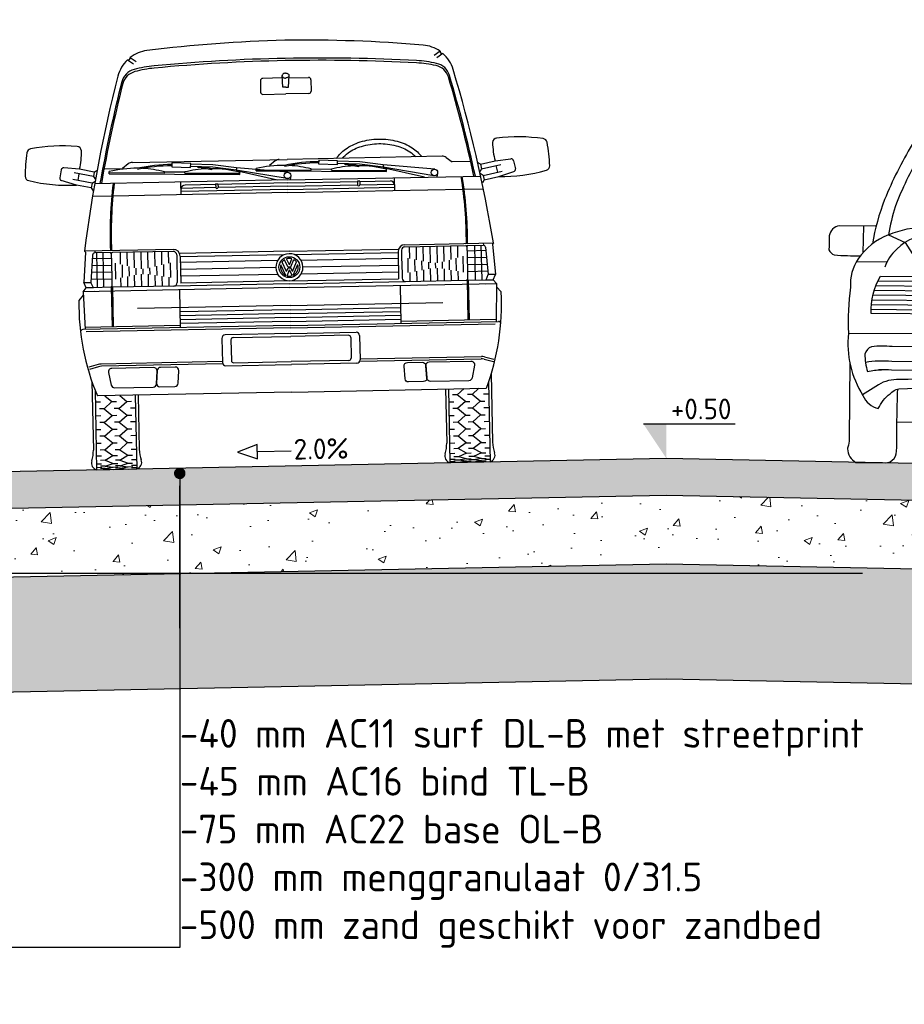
# Model space of a CAD drawing. Header units: metres. Extents: x 90794 to 91984, y 464666 to 465269.
# Tile 52 of 81: x 91487.84 to 91491.7, y 465084.88 to 465089.17. Entities that reach past the tile are written whole.
import ezdxf
from ezdxf import colors
from ezdxf.entities.mleader import LeaderData, LeaderLine
from ezdxf.math import Vec2, Vec3

# ---------------------------------------------------------------- set-up
doc = ezdxf.new("R2010")
doc.units = ezdxf.units.M
doc.linetypes.add('AL-NAP_LIJN', pattern=[15.25, 12, -1.5, 0.25, -1.5])
for name, color, linetype, lineweight in [('N-WE-VH-VERHARDING-SD', 7, 'Continuous', 25), ('N-WE-VH-VERHARDING_ASFALT-AD-50', 8, 'Continuous', 18), ('N-WE-VH-VERHARDING_FUNDERING_GRANULAAT-AD-50', 252, 'Continuous', 18), ('N-WE-VH-VERHARDING_FUNDERING_ZAND-AD-50', 252, 'Continuous', 18), ('X-XX-AL-AANKLEDING-SD', 253, 'Continuous', 25), ('X-XX-AL-CONSTRUCTIELIJN-GD', 7, 'Continuous', 25), ('X-XX-AL-M', 7, 'Continuous', 18), ('X-XX-AL-NAP-GD', 7, 'AL-NAP_LIJN', 25), ('X-XX-AL-PEILMAAT-SD', 7, 'Continuous', 25), ('X-XX-AL-T25', 7, 'Continuous', 25)]:
    doc.layers.add(name, color=color, linetype=linetype, lineweight=lineweight)
doc.layers.get('0').freeze()
doc.styles.add('NLCS-ISO', font='NLCS-ISO.ttf')
doc.styles.add('NLCS-ISO-M50-T25', font='NLCS-ISO.ttf', dxfattribs={"height": 0.125})
doc.dimstyles.new('NLCS-M50-T25-PIJL_L2_H1', dxfattribs={"dimscale": 0.05, "dimtxt": 2.5, "dimasz": 2.5, "dimexe": 2, "dimexo": 2, "dimgap": 0.7, "dimtad": 1, "dimzin": 0, "dimdsep": 46, "dimtxsty": 'NLCS-ISO-M50-T25', "dimcen": 0, "dimdle": 2, "dimclrd": 256, "dimclre": 256, "dimclrt": 256, "dimadec": 1, "dimazin": 0, "dimtfac": 1, "dimtdec": 3, "dimtofl": 0, "dimtmove": 0, "dimatfit": 3, "dimfxl": 2, "dimfxlon": 1, "dimtfillclr": 256, "dimtolj": 1, "dimtzin": 0, "dimlwd": -1, "dimlwe": -1, "dimarcsym": 0})

# ---------------------------------------------------------------- blocks, each defined once
blk = doc.blocks.new('SAL-AANKLEDING_AUTO2_ACHTERAANZICHT-D')
for points in [[(0, 1.4303, 0.026139), (-0.4616, 1.419, 0.076615), (-0.5814, 1.3882, 0.036668), (-0.697, 1.1456, 0.049136), (-0.7464, 0.9516, 2.196377)], [(0, 1.4303, -0.026139), (0.4616, 1.419, -0.076615), (0.5814, 1.3882, -0.036668), (0.697, 1.1456, -0.049136), (0.7464, 0.9516, -2.196377)], [(0, 1.3607, 0.005851), (-0.5457, 1.3445, 0.040858), (-0.6502, 1.1157, 0.034998), (-0.6767, 0.993, -0.100737), (-0.5106, 1.0303, -0.017526), (0, 1.0525, 0.289289)], [(0, 1.3607, -0.005851), (0.5457, 1.3445, -0.040858), (0.6502, 1.1157, -0.034998), (0.6767, 0.993, 0.100737), (0.5106, 1.0303, 0.017526), (0, 1.0525, -0.289289)], [(-0.7315, 1.0291), (-0.8908, 1.0278, 0.347651), (-0.9348, 0.9831, -0.016693), (-0.935, 0.9225, 0.222222), (-0.9114, 0.9002, 0.015352), (-0.7971, 0.8982, -1.767273)], [(-0.6767, 0.993, 0.153604), (-0.8063, 0.8847, 0.175673), (-0.8379, 0.7607, 0.046292), (-0.843, 0.5602, 0.169378), (-0.7741, 0.2909, 0.236211), (-0.7061, 0.2348, -0.117588), (-0.6563, 0.3007, -0.15232), (-0.6186, 0.3222, -0.027876), (-0.0001, 0.335, 3.882498)], [(0, 1.0034, -0.004258), (-0.4732, 0.995, 0.22286), (-0.6398, 0.9309, 0.139614), (-0.6899, 0.851, 2.585177)], [(0, 1.0034, 0.004258), (0.4732, 0.995, -0.22286), (0.6398, 0.9309, -0.139614), (0.6899, 0.851, -2.585177)], [(0.6767, 0.993, -0.153604), (0.8063, 0.8847, -0.175673), (0.8379, 0.7607, -0.046292), (0.843, 0.5602, -0.169378), (0.7741, 0.2909, -0.236211), (0.7061, 0.2348, 0.117588), (0.6563, 0.3007, 0.15232), (0.6186, 0.3222, 0.027876), (0.0001, 0.335, -3.882498)], [(0.7315, 1.0291), (0.8908, 1.0278, -0.347651), (0.9348, 0.9831, 0.016693), (0.935, 0.9225, -0.222222), (0.9114, 0.9002, -0.015352), (0.7971, 0.8982, 1.767273)], [(-0.5057, 0.8148), (-0.4034, 0.6518), (-0.7453, 0.6484, -0.135811), (-0.7085, 0.8122), (-0.5057, 0.8148)], [(0.5057, 0.8148), (0.4034, 0.6518), (0.7453, 0.6484, 0.135811), (0.7085, 0.8122), (0.5057, 0.8148)], [(-0.7407, 0.5037, 0.236554), (-0.769, 0.4711, 0.08143), (-0.7558, 0.3948, -0.070992), (-0.6955, 0.4042, -0.006009)], [(-0.0001, 0.5125), (-0.6517, 0.5062, 0.047583), (-0.7407, 0.5037, 0.730995)], [(0.0001, 0.5125), (0.6517, 0.5062, -0.047583), (0.7407, 0.5037, -0.730995)], [(0.7407, 0.5037, -0.236554), (0.769, 0.4711, -0.08143), (0.7558, 0.3948, 0.070992), (0.6955, 0.4042, 0.006009)], [(-0.8348, 0.4345), (-0.8302, 0.1, -0.248493)], [(-0.0001, 0.4475), (-0.6517, 0.4412, 0.061396), (-0.7662, 0.4348, 0.730995)], [(0.0001, 0.4475), (0.6517, 0.4412, -0.061396), (0.7662, 0.4348, -0.730995)], [(0.8348, 0.4345), (0.8302, 0.1, 0.248493)], [(-0.0001, 0.4096), (-0.6517, 0.4033, 0.029664), (-0.7073, 0.4037, 0.730995)], [(0.0001, 0.4081, 0.000036), (-0.001, 0.4081, 2.482916)], [(-0.0001, 0.4081, -0.000036), (0.001, 0.4081, -2.482916)], [(0.0001, 0.4096), (0.6517, 0.4033, -0.029664), (0.7073, 0.4037, -0.730995)], [(-0.0001, 0.3734, 0.016204), (-0.6173, 0.363, 0.146653), (-0.7078, 0.3388), (-0.7761, 0.2939)], [(0.0001, 0.3734, -0.016204), (0.6173, 0.363, -0.146653), (0.7078, 0.3388), (0.7761, 0.2939)], [(-0.7996, -0.002), (-0.6835, 0, 0.473275), (-0.6224, 0.0509, -0.007714), (-0.623, 0.3211, -0.63259)], [(0.7996, -0.002), (0.6835, 0, -0.473275), (0.6224, 0.0509, 0.007714), (0.623, 0.3211, 0.63259)], [(-0.6237, 0.1771), (-0.4947, 0.1821, 0.037524), (-0.3796, 0.1956, -0.05794), (-0.187, 0.2202, -0.019198), (-0.0001, 0.2236, -1.799572)], [(0.6237, 0.1771), (0.4947, 0.1821, -0.037524), (0.3796, 0.1956, 0.05794), (0.187, 0.2202, 0.019198), (0.0001, 0.2236, 1.799572)], [(-0.8302, 0.1, -0.067731), (-0.835, 0.0638, 0.089533), (-0.8369, 0.057, 0.411641)], [(0.8302, 0.1, 0.067731), (0.835, 0.0638, -0.089533), (0.8369, 0.057, -0.411641)], [(-0.8369, 0.057, 0.247158), (-0.7996, -0.002, 0.417966)], [(0.8369, 0.057, -0.247158), (0.7996, -0.002, -0.417966)]]:
    blk.add_lwpolyline(points, format="xyb")
for points in [[(-0.7868, 1.0286), (-0.7869, 0.9114)], [(-0.6767, 0.993), (-0.6041, 0.9607), (-0.5057, 0.8148), (0, 0.8183)], [(0.6767, 0.993), (0.6041, 0.9607), (0.5057, 0.8148), (0, 0.8183)], [(0.7868, 1.0286), (0.7869, 0.9114)], [(-0.6807, 0.8754), (-0.8149, 0.8708)], [(0.6807, 0.8754), (0.8149, 0.8708)], [(-0.7269, 0.7711), (-0.4797, 0.7734)], [(-0.7185, 0.7919), (-0.4926, 0.794)], [(-0.0001, 0.7864), (-0.2382, 0.786), (-0.2384, 0.6807)], [(0.0001, 0.7864), (0.2382, 0.786), (0.2384, 0.6807)], [(0.7269, 0.7711), (0.4797, 0.7734)], [(0.7185, 0.7919), (0.4926, 0.794)], [(-0.7388, 0.7295), (-0.4538, 0.7321)], [(-0.7336, 0.7503), (-0.4668, 0.7527)], [(0.7388, 0.7295), (0.4538, 0.7321)], [(0.7336, 0.7503), (0.4668, 0.7527)], [(-0.7448, 0.6879), (-0.4279, 0.6908)], [(-0.7425, 0.7087), (-0.4409, 0.7115)], [(0.7448, 0.6879), (0.4279, 0.6908)], [(0.7425, 0.7087), (0.4409, 0.7115)], [(-0.7457, 0.6672), (-0.415, 0.6702)], [(-0.2384, 0.6807), (-0.0001, 0.6807)], [(0.0001, 0.6563), (-0.0003, 0.6563)], [(-0.0001, 0.6563), (0.0003, 0.6563)], [(0.2384, 0.6807), (0.0001, 0.6807)], [(0.7457, 0.6672), (0.415, 0.6702)], [(-0.8431, 0.5609), (-0.0001, 0.5726)], [(0.8431, 0.5609), (0.0001, 0.5726)]]:
    blk.add_lwpolyline(points)
blk = doc.blocks.new('SAL-AANKLEDING_BUSJE1_VOORAANZICHT-D')
for p, q in [((-0.6873, 1.7825), (-0.6612, 1.7645)), ((-0.6752, 1.7925), (-0.6491, 1.7745)), ((0.6752, 1.7925), (0.6491, 1.7745)), ((0.6873, 1.7825), (0.6612, 1.7645)), ((-0.11, 1.68), (-0.11, 1.63)), ((-0.0144, 1.69), (-0.1, 1.69)), ((-0.0122, 1.65), (-0.015, 1.7)), ((0.0122, 1.65), (0.015, 1.7)), ((0.0144, 1.69), (0.1, 1.69)), ((0.11, 1.68), (0.11, 1.63)), ((0, 1.65), (-0.0122, 1.65)), ((0, 1.65), (0.0122, 1.65)), ((-0.1, 1.62), (0, 1.62)), ((0.1, 1.62), (0, 1.62)), ((-0.675, 1.335), (0, 1.335)), ((0.675, 1.335), (0, 1.335)), ((-0.9855, 1.3095), (-0.9929, 1.2741)), ((-0.9055, 1.31), (-0.9746, 1.3174)), ((-0.846, 1.2771), (-0.9296, 1.2946)), ((-0.9085, 1.2902), (-0.9146, 1.2609)), ((-0.8419, 1.2967), (-0.9055, 1.31)), ((-0.8419, 1.2967), (-0.846, 1.2771)), ((-0.8419, 1.2967), (-0.8292, 1.305)), ((-0.7989, 1.31), (-0.7183, 1.31)), ((-0.7765, 1.2872), (-0.7763, 1.2972)), ((-0.7765, 1.2872), (-0.208, 1.2729)), ((-0.7764, 1.2926), (-0.5364, 1.2865)), ((-0.693, 1.329), (-0.7183, 1.31)), ((-0.5365, 1.2861), (-0.5363, 1.2911)), ((-0.5363, 1.2911), (-0.4477, 1.2889)), ((-0.503, 1.3294), (-0.504, 1.3124)), ((-0.504, 1.3124), (-0.4221, 1.3078)), ((-0.4211, 1.3248), (-0.503, 1.3294)), ((-0.4478, 1.2839), (-0.4477, 1.2889)), ((-0.4221, 1.3078), (-0.4211, 1.3248)), ((-0.325, 1.3073), (-0.4218, 1.3128)), ((-0.324, 1.3172), (-0.4212, 1.3228)), ((-0.3517, 1.3058), (-0.3913, 1.308)), ((-0.3304, 1.301), (-0.3305, 1.296)), ((-0.2234, 1.2925), (-0.325, 1.3073)), ((-0.2219, 1.3024), (-0.324, 1.3172)), ((-0.0442, 1.2456), (-0.2238, 1.2895)), ((-0.2219, 1.3024), (-0.2234, 1.2925)), ((-0.0026, 1.2511), (-0.2234, 1.2925)), ((0.0015, 1.2791), (-0.2219, 1.3024)), ((-0.1365, 1.2872), (-0.1363, 1.2972)), ((-0.1365, 1.2872), (0.432, 1.2729)), ((-0.1364, 1.2934), (-0.1363, 1.2972)), ((-0.1364, 1.2926), (0.1036, 1.2865)), ((-0.053, 1.329), (-0.0783, 1.31)), ((0.1035, 1.2861), (0.1037, 1.2911)), ((0.1037, 1.2911), (0.1923, 1.2889)), ((0.137, 1.3294), (0.136, 1.3124)), ((0.136, 1.3124), (0.2179, 1.3078)), ((0.2189, 1.3248), (0.137, 1.3294)), ((0.1922, 1.2839), (0.1923, 1.2889)), ((0.2179, 1.3078), (0.2189, 1.3248)), ((0.315, 1.3073), (0.2182, 1.3128)), ((0.316, 1.3172), (0.2188, 1.3228)), ((0.2883, 1.3058), (0.2487, 1.308)), ((0.3096, 1.301), (0.3095, 1.296)), ((0.4166, 1.2925), (0.315, 1.3073)), ((0.4181, 1.3024), (0.316, 1.3172)), ((0.5958, 1.2456), (0.4162, 1.2895)), ((0.4181, 1.3024), (0.4166, 1.2925)), ((0.6374, 1.2511), (0.4166, 1.2925)), ((0.6415, 1.2791), (0.4181, 1.3024)), ((0.5036, 1.2934), (0.5037, 1.2972)), ((0.693, 1.329), (0.7183, 1.31)), ((0.7989, 1.31), (0.7183, 1.31)), ((0.8419, 1.2967), (0.8292, 1.305)), ((0.8419, 1.2967), (0.9055, 1.31)), ((0.8419, 1.2967), (0.846, 1.2771)), ((0.846, 1.2771), (0.9296, 1.2946)), ((0.9055, 1.31), (0.9746, 1.3174)), ((0.9085, 1.2902), (0.9146, 1.2609)), ((0.9855, 1.3095), (0.9929, 1.2741)), ((-0.9199, 1.2415), (-0.9861, 1.2625)), ((-0.8521, 1.2478), (-0.9358, 1.2653)), ((-0.8521, 1.2478), (-0.8562, 1.2282)), ((-0.8521, 1.2478), (-0.8394, 1.2561)), ((-0.846, 1.2771), (-0.8377, 1.2645)), ((0, 1.2456), (-0.8415, 1.2456)), ((-0.4654, 1.19), (-0.4654, 1.2456)), ((-0.4478, 1.2843), (-0.2079, 1.2783)), ((-0.208, 1.2729), (-0.2078, 1.2829)), ((0, 1.2456), (0.8415, 1.2456)), ((0.0139, 1.2622), (0.0105, 1.2456)), ((0.1922, 1.2843), (0.4321, 1.2783)), ((0.432, 1.2729), (0.4322, 1.2829)), ((0.4654, 1.19), (0.4654, 1.2456)), ((0.6539, 1.2622), (0.6505, 1.2456)), ((0.846, 1.2771), (0.8377, 1.2645)), ((0.8521, 1.2478), (0.8394, 1.2561)), ((0.8521, 1.2478), (0.9358, 1.2653)), ((0.8521, 1.2478), (0.8562, 1.2282)), ((0.9199, 1.2415), (0.9861, 1.2625)), ((-0.8562, 1.2282), (-0.9199, 1.2415)), ((-0.8562, 1.2282), (-0.8479, 1.2155)), ((0, 1.204), (-0.4654, 1.204)), ((-0.314, 1.218), (-0.465, 1.218)), ((-0.314, 1.232), (-0.4474, 1.232)), ((-0.314, 1.234), (-0.314, 1.218)), ((-0.314, 1.234), (-0.304, 1.234)), ((-0.304, 1.234), (-0.304, 1.218)), ((0, 1.232), (-0.304, 1.232)), ((0, 1.218), (-0.304, 1.218)), ((0, 1.232), (0.304, 1.232)), ((0, 1.218), (0.304, 1.218)), ((0, 1.204), (0.4654, 1.204)), ((0.314, 1.234), (0.304, 1.234)), ((0.304, 1.234), (0.304, 1.218)), ((0.314, 1.234), (0.314, 1.218)), ((0.314, 1.232), (0.4474, 1.232)), ((0.314, 1.218), (0.465, 1.218)), ((0.8562, 1.2282), (0.8479, 1.2155)), ((0.8562, 1.2282), (0.9199, 1.2415)), ((-0.768, 1.19), (-0.8521, 1.19)), ((0, 1.19), (-0.7629, 1.19)), ((0, 1.19), (0.7629, 1.19)), ((0.768, 1.19), (0.8521, 1.19)), ((-0.887, 0.948), (-0.897, 0.816)), ((-0.505, 0.953), (-0.891, 0.953)), ((-0.891, 0.953), (-0.887, 0.948)), ((-0.8463, 0.953), (-0.847, 0.944)), ((-0.7799, 0.944), (-0.8464, 0.944)), ((-0.838, 0.793), (-0.838, 0.944)), ((-0.81, 0.793), (-0.81, 0.944)), ((-0.505, 0.944), (-0.7699, 0.944)), ((-0.735, 0.8924), (-0.735, 0.944)), ((-0.705, 0.8844), (-0.705, 0.944)), ((-0.675, 0.8764), (-0.675, 0.944)), ((-0.645, 0.8714), (-0.645, 0.944)), ((-0.615, 0.8725), (-0.615, 0.944)), ((-0.585, 0.8792), (-0.585, 0.944)), ((-0.555, 0.886), (-0.555, 0.944)), ((-0.525, 0.8928), (-0.525, 0.944)), ((0.505, 0.953), (0.891, 0.953)), ((0.505, 0.944), (0.7699, 0.944)), ((0.525, 0.8928), (0.525, 0.944)), ((0.555, 0.886), (0.555, 0.944)), ((0.585, 0.8792), (0.585, 0.944)), ((0.615, 0.8725), (0.615, 0.944)), ((0.645, 0.8714), (0.645, 0.944)), ((0.675, 0.8764), (0.675, 0.944)), ((0.705, 0.8844), (0.705, 0.944)), ((0.735, 0.8924), (0.735, 0.944)), ((0.7799, 0.944), (0.8464, 0.944)), ((0.81, 0.793), (0.81, 0.944)), ((0.838, 0.793), (0.838, 0.944)), ((0.8463, 0.953), (0.847, 0.944)), ((0.891, 0.953), (0.887, 0.948)), ((0.887, 0.948), (0.897, 0.816)), ((-0.8564, 0.9348), (-0.8657, 0.816)), ((-0.8575, 0.92), (-0.7749, 0.92)), ((-0.7749, 0.939), (-0.7749, 0.903)), ((-0.7749, 0.903), (-0.7749, 0.8251)), ((-0.49, 0.929), (-0.49, 0.9006)), ((0, 0.9346), (-0.475, 0.9346)), ((-0.475, 0.923), (-0.475, 0.805)), ((-0.0214, 0.92), (-0.475, 0.92)), ((0, 0.8753), (-0.0117, 0.9017)), ((0, 0.9346), (0.475, 0.9346)), ((0, 0.8753), (0.0117, 0.9017)), ((0.0214, 0.92), (0.475, 0.92)), ((0.475, 0.923), (0.475, 0.805)), ((0.49, 0.929), (0.49, 0.9006)), ((0.7749, 0.939), (0.7749, 0.903)), ((0.8575, 0.92), (0.7749, 0.92)), ((0.7749, 0.903), (0.7749, 0.8251)), ((0.8564, 0.9348), (0.8657, 0.816)), ((-0.8623, 0.86), (-0.7749, 0.86)), ((-0.8599, 0.89), (-0.7749, 0.89)), ((-0.7575, 0.8284), (-0.7575, 0.8984)), ((-0.7275, 0.8342), (-0.7275, 0.8904)), ((-0.6975, 0.84), (-0.6975, 0.8824)), ((-0.6675, 0.8458), (-0.6675, 0.8745)), ((-0.6375, 0.848), (-0.6375, 0.8714)), ((-0.6075, 0.846), (-0.6075, 0.8742)), ((-0.5775, 0.841), (-0.5775, 0.8809)), ((-0.5475, 0.836), (-0.5475, 0.8877)), ((-0.5175, 0.8309), (-0.5175, 0.8945)), ((-0.49, 0.9006), (-0.49, 0.8263)), ((-0.0508, 0.895), (-0.475, 0.895)), ((-0.059, 0.865), (-0.475, 0.865)), ((-0.0158, 0.8299), (-0.0367, 0.8768)), ((-0.013, 0.8461), (-0.0314, 0.8873)), ((-0.0063, 0.8671), (-0.02, 0.8979)), ((-0.013, 0.8461), (-0.0055, 0.8629)), ((-0.0063, 0.8671), (0.0063, 0.8671)), ((-0.0055, 0.8629), (0.0055, 0.8629)), ((0.013, 0.8461), (0.0055, 0.8629)), ((0.0063, 0.8671), (0.02, 0.8979)), ((0.013, 0.8461), (0.0314, 0.8873)), ((0.0158, 0.8299), (0.0367, 0.8768)), ((0.0508, 0.895), (0.475, 0.895)), ((0.059, 0.865), (0.475, 0.865)), ((0.49, 0.9006), (0.49, 0.8263)), ((0.5175, 0.8309), (0.5175, 0.8945)), ((0.5475, 0.836), (0.5475, 0.8877)), ((0.5775, 0.841), (0.5775, 0.8809)), ((0.6075, 0.846), (0.6075, 0.8742)), ((0.6375, 0.848), (0.6375, 0.8714)), ((0.6675, 0.8458), (0.6675, 0.8745)), ((0.6975, 0.84), (0.6975, 0.8824)), ((0.7275, 0.8342), (0.7275, 0.8904)), ((0.7575, 0.8284), (0.7575, 0.8984)), ((0.8599, 0.89), (0.7749, 0.89)), ((0.8623, 0.86), (0.7749, 0.86)), ((-0.897, 0.816), (-0.8657, 0.816)), ((-0.887, 0.793), (-0.897, 0.816)), ((-0.8557, 0.793), (-0.8657, 0.816)), ((-0.8646, 0.83), (-0.7749, 0.83)), ((-0.7749, 0.8251), (-0.7749, 0.798)), ((-0.735, 0.793), (-0.735, 0.8328)), ((-0.705, 0.793), (-0.705, 0.8386)), ((-0.675, 0.793), (-0.675, 0.8444)), ((-0.645, 0.793), (-0.645, 0.848)), ((-0.615, 0.793), (-0.615, 0.8473)), ((-0.585, 0.793), (-0.585, 0.8423)), ((-0.555, 0.793), (-0.555, 0.8372)), ((-0.525, 0.793), (-0.525, 0.8322)), ((-0.49, 0.8263), (-0.49, 0.808)), ((-0.0508, 0.835), (-0.475, 0.835)), ((-0.0111, 0.8281), (0, 0.8529)), ((0.0111, 0.8281), (0, 0.8529)), ((0.0508, 0.835), (0.475, 0.835)), ((0.49, 0.8263), (0.49, 0.808)), ((0.525, 0.793), (0.525, 0.8322)), ((0.555, 0.793), (0.555, 0.8372)), ((0.585, 0.793), (0.585, 0.8423)), ((0.615, 0.793), (0.615, 0.8473)), ((0.645, 0.793), (0.645, 0.848)), ((0.675, 0.793), (0.675, 0.8444)), ((0.705, 0.793), (0.705, 0.8386)), ((0.735, 0.793), (0.735, 0.8328)), ((0.8646, 0.83), (0.7749, 0.83)), ((0.7749, 0.8251), (0.7749, 0.798)), ((0.8557, 0.793), (0.8657, 0.816)), ((0.897, 0.816), (0.8657, 0.816)), ((0.887, 0.793), (0.897, 0.816)), ((-0.901, 0.776), (-0.887, 0.793)), ((-0.901, 0.776), (-0.8955, 0.611)), ((-0.853, 0.776), (-0.901, 0.776)), ((0, 0.7759), (-0.901, 0.7759)), ((-0.8557, 0.793), (-0.887, 0.793)), ((-0.7799, 0.793), (-0.8557, 0.793)), ((-0.7779, 0.793), (-0.7779, 0.6209)), ((-0.7729, 0.793), (-0.7729, 0.6209)), ((-0.505, 0.793), (-0.7699, 0.793)), ((0, 0.793), (-0.505, 0.793)), ((-0.481, 0.7759), (-0.481, 0.611)), ((0, 0.805), (-0.475, 0.805)), ((0, 0.805), (0.475, 0.805)), ((0, 0.793), (0.505, 0.793)), ((0, 0.7759), (0.901, 0.7759)), ((0.481, 0.7759), (0.481, 0.611)), ((0.505, 0.793), (0.7699, 0.793)), ((0.7729, 0.793), (0.7729, 0.6209)), ((0.7779, 0.793), (0.7779, 0.6209)), ((0.7799, 0.793), (0.8557, 0.793)), ((0.853, 0.776), (0.901, 0.776)), ((0.8557, 0.793), (0.887, 0.793)), ((0.901, 0.776), (0.887, 0.793)), ((0.901, 0.776), (0.8955, 0.611)), ((-0.9005, 0.7614), (-0.92, 0.7388)), ((0.9005, 0.7614), (0.92, 0.7388)), ((0, 0.6978), (-0.665, 0.6978)), ((0, 0.6978), (0.665, 0.6978)), ((0, 0.68), (-0.481, 0.68)), ((0, 0.663), (-0.481, 0.663)), ((0, 0.646), (-0.481, 0.646)), ((0, 0.68), (0.481, 0.68)), ((0, 0.663), (0.481, 0.663)), ((0, 0.646), (0.481, 0.646)), ((0, 0.611), (-0.9056, 0.611)), ((-0.481, 0.6209), (-0.8958, 0.6209)), ((0, 0.6006), (-0.8908, 0.6006)), ((0, 0.629), (-0.481, 0.629)), ((0, 0.629), (0.481, 0.629)), ((0, 0.611), (0.9056, 0.611)), ((0, 0.6006), (0.8908, 0.6006)), ((0.481, 0.6209), (0.8958, 0.6209)), ((-0.3, 0.561), (-0.3, 0.456)), ((0, 0.576), (-0.285, 0.576)), ((-0.251, 0.5635), (0, 0.5635)), ((0, 0.576), (0.285, 0.576)), ((0.251, 0.5635), (0, 0.5635)), ((0.3, 0.561), (0.3, 0.456)), ((-0.261, 0.5535), (-0.261, 0.4635)), ((0.261, 0.5535), (0.261, 0.4635)), ((-0.8416, 0.4581), (-0.8831, 0.4468)), ((-0.8403, 0.4481), (-0.8803, 0.4372)), ((-0.3, 0.4598), (-0.8285, 0.4598)), ((-0.2987, 0.4498), (-0.8272, 0.4498)), ((-0.285, 0.441), (0, 0.441)), ((-0.251, 0.4535), (0, 0.4535)), ((0.251, 0.4535), (0, 0.4535)), ((0.285, 0.441), (0, 0.441)), ((0.2987, 0.4498), (0.8272, 0.4498)), ((0.3, 0.4598), (0.8285, 0.4598)), ((0.8403, 0.4481), (0.8803, 0.4372)), ((0.8416, 0.4581), (0.8831, 0.4468)), ((-0.87, 0.3835), (-0.87, 0.085)), ((-0.8575, 0.3475), (-0.8575, 0)), ((0.8575, 0.3475), (0.8575, 0)), ((0.87, 0.3835), (0.87, 0.085)), ((0, 0.321), (-0.8474, 0.321)), ((-0.8154, 0.321), (-0.785, 0.295)), ((-0.7504, 0.321), (-0.72, 0.295)), ((-0.6825, 0.321), (-0.6825, 0)), ((-0.67, 0.321), (-0.67, 0.085)), ((0, 0.321), (0.8474, 0.321)), ((0.67, 0.321), (0.67, 0.085)), ((0.6825, 0.321), (0.6825, 0)), ((0.7504, 0.321), (0.72, 0.295)), ((0.8154, 0.321), (0.785, 0.295)), ((-0.855, 0.295), (-0.835, 0.295)), ((-0.82, 0.265), (-0.84, 0.265)), ((-0.82, 0.265), (-0.785, 0.295)), ((-0.82, 0.265), (-0.785, 0.235)), ((-0.785, 0.295), (-0.765, 0.295)), ((-0.755, 0.265), (-0.775, 0.265)), ((-0.755, 0.265), (-0.72, 0.295)), ((-0.755, 0.265), (-0.72, 0.235)), ((-0.72, 0.295), (-0.7, 0.295)), ((-0.685, 0.265), (-0.705, 0.265)), ((0.685, 0.265), (0.705, 0.265)), ((0.72, 0.295), (0.7, 0.295)), ((0.755, 0.265), (0.72, 0.295)), ((0.755, 0.265), (0.72, 0.235)), ((0.755, 0.265), (0.775, 0.265)), ((0.785, 0.295), (0.765, 0.295)), ((0.82, 0.265), (0.785, 0.295)), ((0.82, 0.265), (0.785, 0.235)), ((0.82, 0.265), (0.84, 0.265)), ((0.855, 0.295), (0.835, 0.295)), ((-0.855, 0.235), (-0.835, 0.235)), ((-0.82, 0.205), (-0.785, 0.235)), ((-0.785, 0.235), (-0.765, 0.235)), ((-0.755, 0.205), (-0.72, 0.235)), ((-0.72, 0.235), (-0.7, 0.235)), ((0.72, 0.235), (0.7, 0.235)), ((0.755, 0.205), (0.72, 0.235)), ((0.785, 0.235), (0.765, 0.235)), ((0.82, 0.205), (0.785, 0.235)), ((0.855, 0.235), (0.835, 0.235)), ((-0.855, 0.175), (-0.835, 0.175)), ((-0.82, 0.205), (-0.84, 0.205)), ((-0.82, 0.205), (-0.785, 0.175)), ((-0.82, 0.145), (-0.785, 0.175)), ((-0.785, 0.175), (-0.765, 0.175)), ((-0.755, 0.205), (-0.775, 0.205)), ((-0.755, 0.205), (-0.72, 0.175)), ((-0.755, 0.145), (-0.72, 0.175)), ((-0.72, 0.175), (-0.7, 0.175)), ((-0.685, 0.205), (-0.705, 0.205)), ((0.685, 0.205), (0.705, 0.205)), ((0.72, 0.175), (0.7, 0.175)), ((0.755, 0.205), (0.72, 0.175)), ((0.755, 0.145), (0.72, 0.175)), ((0.755, 0.205), (0.775, 0.205)), ((0.785, 0.175), (0.765, 0.175)), ((0.82, 0.205), (0.785, 0.175)), ((0.82, 0.145), (0.785, 0.175)), ((0.82, 0.205), (0.84, 0.205)), ((0.855, 0.175), (0.835, 0.175)), ((-0.82, 0.145), (-0.84, 0.145)), ((-0.82, 0.145), (-0.785, 0.115)), ((-0.755, 0.145), (-0.775, 0.145)), ((-0.755, 0.145), (-0.72, 0.115)), ((-0.685, 0.145), (-0.705, 0.145)), ((0.685, 0.145), (0.705, 0.145)), ((0.755, 0.145), (0.72, 0.115)), ((0.755, 0.145), (0.775, 0.145)), ((0.82, 0.145), (0.785, 0.115)), ((0.82, 0.145), (0.84, 0.145)), ((-0.855, 0.115), (-0.835, 0.115)), ((-0.82, 0.085), (-0.785, 0.115)), ((-0.785, 0.115), (-0.765, 0.115)), ((-0.755, 0.085), (-0.72, 0.115)), ((-0.72, 0.115), (-0.7, 0.115)), ((0.72, 0.115), (0.7, 0.115)), ((0.755, 0.085), (0.72, 0.115)), ((0.785, 0.115), (0.765, 0.115)), ((0.82, 0.085), (0.785, 0.115)), ((0.855, 0.115), (0.835, 0.115)), ((-0.855, 0.06), (-0.835, 0.06)), ((-0.82, 0.085), (-0.84, 0.085)), ((-0.82, 0.085), (-0.785, 0.06)), ((-0.82, 0.04), (-0.785, 0.06)), ((-0.785, 0.06), (-0.765, 0.06)), ((-0.755, 0.085), (-0.775, 0.085)), ((-0.755, 0.085), (-0.72, 0.06)), ((-0.755, 0.04), (-0.72, 0.06)), ((-0.72, 0.06), (-0.7, 0.06)), ((-0.685, 0.085), (-0.705, 0.085)), ((0.685, 0.085), (0.705, 0.085)), ((0.72, 0.06), (0.7, 0.06)), ((0.755, 0.085), (0.72, 0.06)), ((0.755, 0.04), (0.72, 0.06)), ((0.755, 0.085), (0.775, 0.085)), ((0.785, 0.06), (0.765, 0.06)), ((0.82, 0.085), (0.785, 0.06)), ((0.82, 0.04), (0.785, 0.06)), ((0.82, 0.085), (0.84, 0.085)), ((0.855, 0.06), (0.835, 0.06)), ((-0.8575, 0), (-0.6825, 0)), ((-0.855, 0.025), (-0.835, 0.025)), ((-0.855, 0.01), (-0.835, 0.01)), ((-0.82, 0.04), (-0.84, 0.04)), ((-0.82, 0.015), (-0.84, 0.015)), ((-0.82, 0.005), (-0.84, 0.005)), ((-0.82, 0.04), (-0.785, 0.025)), ((-0.82, 0.015), (-0.785, 0.025)), ((-0.82, 0.015), (-0.785, 0.01)), ((-0.82, 0.005), (-0.785, 0.01)), ((-0.82, 0.005), (-0.785, 0)), ((-0.785, 0.025), (-0.765, 0.025)), ((-0.785, 0.01), (-0.765, 0.01)), ((-0.755, 0.04), (-0.775, 0.04)), ((-0.755, 0.015), (-0.775, 0.015)), ((-0.755, 0.005), (-0.775, 0.005)), ((-0.755, 0.04), (-0.72, 0.025)), ((-0.755, 0.015), (-0.72, 0.025)), ((-0.755, 0.015), (-0.72, 0.01)), ((-0.755, 0.005), (-0.72, 0.01)), ((-0.755, 0.005), (-0.72, 0)), ((-0.72, 0.025), (-0.7, 0.025)), ((-0.72, 0.01), (-0.7, 0.01)), ((-0.685, 0.04), (-0.705, 0.04)), ((-0.685, 0.015), (-0.705, 0.015)), ((-0.685, 0.005), (-0.705, 0.005)), ((0.8575, 0), (0.6825, 0)), ((0.685, 0.04), (0.705, 0.04)), ((0.685, 0.015), (0.705, 0.015)), ((0.685, 0.005), (0.705, 0.005)), ((0.72, 0.025), (0.7, 0.025)), ((0.72, 0.01), (0.7, 0.01)), ((0.755, 0.04), (0.72, 0.025)), ((0.755, 0.015), (0.72, 0.025)), ((0.755, 0.015), (0.72, 0.01)), ((0.755, 0.005), (0.72, 0.01)), ((0.755, 0.005), (0.72, 0)), ((0.755, 0.04), (0.775, 0.04)), ((0.755, 0.015), (0.775, 0.015)), ((0.755, 0.005), (0.775, 0.005)), ((0.785, 0.025), (0.765, 0.025)), ((0.785, 0.01), (0.765, 0.01)), ((0.82, 0.04), (0.785, 0.025)), ((0.82, 0.015), (0.785, 0.025)), ((0.82, 0.015), (0.785, 0.01)), ((0.82, 0.005), (0.785, 0.01)), ((0.82, 0.005), (0.785, 0)), ((0.82, 0.04), (0.84, 0.04)), ((0.82, 0.015), (0.84, 0.015)), ((0.82, 0.005), (0.84, 0.005)), ((0.855, 0.025), (0.835, 0.025)), ((0.855, 0.01), (0.835, 0.01))]:
    blk.add_line(p, q)
for points in [[(0, 1.7108, 0.072539), (-0.0059, 1.7099, 0.083707), (-0.0106, 1.7076, 0.106587), (-0.0139, 1.7039, 0.131335), (-0.015, 1.7, 0.131335)], [(-0.015, 1.7, 0.131335), (-0.0139, 1.6961, 0.106587), (-0.0106, 1.6924, 0.083707), (-0.0059, 1.6901, 0.072539), (0, 1.6892, 0.072539)], [(0, 1.7108, -0.072539), (0.0059, 1.7099, -0.083707), (0.0106, 1.7076, -0.106587), (0.0139, 1.7039, -0.131335), (0.015, 1.7, -0.131335)], [(0.015, 1.7, -0.131335), (0.0139, 1.6961, -0.106587), (0.0106, 1.6924, -0.083707), (0.0059, 1.6901, -0.072539), (0, 1.6892, -0.072539)], [(0.2141, 1.335, -0.084851), (0.2544, 1.374, -0.081148), (0.3191, 1.4043, -0.069152), (0.4, 1.4156, -0.069152), (0.4809, 1.4043, -0.081148), (0.5456, 1.374, -0.084851), (0.5859, 1.335, -0.13694)], [(0.2399, 1.335, -0.058647), (0.2656, 1.3575, -0.081148), (0.3245, 1.3851, -0.069152), (0.4, 1.3956, -0.069152), (0.4755, 1.3851, -0.081148), (0.5344, 1.3575, -0.058647), (0.5601, 1.335, -0.13694)]]:
    blk.add_lwpolyline(points, format="xyb")
for points in [[(-0.7718, 0.355), (-0.6044, 0.355, 0.394848), (-0.5894, 0.369), (-0.5857, 0.424, 0.433848), (-0.6007, 0.44), (-0.7828, 0.44, 0.473285), (-0.7975, 0.4221), (-0.7865, 0.3671, 0.357511)], [(-0.5856, 0.426), (-0.5893, 0.371, 0.433848), (-0.5743, 0.355), (-0.5094, 0.355, 0.394848), (-0.4944, 0.369), (-0.4907, 0.424, 0.433848), (-0.5057, 0.44), (-0.5706, 0.44, 0.394848)], [(0.5856, 0.426), (0.5893, 0.371, -0.433848), (0.5743, 0.355), (0.5094, 0.355, -0.394848), (0.4944, 0.369), (0.4907, 0.424, -0.433848), (0.5057, 0.44), (0.5706, 0.44, -0.394848)], [(0.7718, 0.355), (0.6044, 0.355, -0.394848), (0.5894, 0.369), (0.5857, 0.424, -0.433848), (0.6007, 0.44), (0.7828, 0.44, -0.473285), (0.7975, 0.4221), (0.7865, 0.3671, -0.357511)]]:
    blk.add_lwpolyline(points, format="xyb", close=True)
for centre, radius in [((0, 1.265), 0.0141), ((0.64, 1.265), 0.0141), ((0.64, 1.265), 0.0141), ((0, 0.865), 0.0455)]:
    blk.add_circle(centre, radius)
for centre, radius, start, end in [((0.0344, -4.2519), 6.106, 90.32247, 95.98087), ((-0.0344, -4.2519), 6.106, 84.01913, 89.67753), ((-0.5862, 1.6717), 0.15, 95.9809, 126.3606), ((0.5862, 1.6717), 0.15, 53.6394, 84.0191), ((-0.5862, 1.6717), 0.15, 132.3696, 164.3323), ((-0.6844, 1.7913), 0.00931, 251.7738, 6.9564), ((0, -6.0256), 7.8006, 90, 94.20514), ((0, -6.0256), 7.7906, 90, 94.20514), ((0, -6.0256), 7.8006, 85.79486, 90), ((0, -6.0256), 7.7906, 85.79486, 90), ((0.6844, 1.7913), 0.00931, 173.0436, 288.2262), ((0.5862, 1.6717), 0.15, 15.6677, 47.6304), ((-0.6415, 1.667), 0.075, 103.5054, 165.0308), ((-0.6376, 1.6573), 0.0754, 104.6324, 162.2824), ((-0.5345, 1.2434), 0.512, 94.2051, 104.0781), ((-0.5345, 1.2434), 0.502, 94.2051, 104.0781), ((0.5345, 1.2434), 0.502, 75.9219, 85.7949), ((0.5345, 1.2434), 0.512, 75.9219, 85.7949), ((0.6376, 1.6573), 0.0754, 17.7176, 75.3676), ((0.6415, 1.667), 0.075, 14.9692, 76.4946), ((5.134, 0.0772), 6.0883, 164.42198, 171.72899), ((5.0109, 0.1018), 5.9401, 164.52802, 168.89843), ((5.0109, 0.1018), 5.9341, 164.57362, 168.88706), ((-0.1, 1.68), 0.01, 90, 180), ((0.1, 1.68), 0.01, 0, 90), ((-5.0109, 0.1018), 5.9341, 11.11294, 15.42638), ((-5.0109, 0.1018), 5.9401, 11.10157, 15.47198), ((-5.134, 0.0772), 6.0883, 8.27101, 15.57802), ((-0.1, 1.63), 0.01, 180, 270), ((0.1, 1.63), 0.01, 270, 0), ((-0.5171, 1.2781), 0.6259, 170.0054, 179.4372), ((-1.1138, 1.3833), 0.02, 99.285, 170.0054), ((-0.9895, 0.6232), 0.7901, 84.5321, 99.285), ((-0.9162, 1.3898), 0.02, 0.554, 84.5321), ((-1.2156, 1.387), 0.3195, 346.0688, 0.554), ((1.2156, 1.387), 0.3195, 179.446, 193.9312), ((0.9162, 1.3898), 0.02, 95.4679, 179.446), ((0.9895, 0.6232), 0.7901, 80.715, 95.4679), ((1.1138, 1.3833), 0.02, 9.9946, 80.715), ((0.5171, 1.2781), 0.6259, 0.5628, 9.9946), ((-0.675, 1.305), 0.03, 90, 126.8699), ((-0.035, 1.305), 0.03, 90, 126.8699), ((0.675, 1.305), 0.03, 53.1301, 90), ((-0.9757, 1.3074), 0.01, 83.952, 168.1887), ((-0.6682, 0.8226), 0.4867, 88.2063, 102.8337), ((-0.5107, 0.5478), 0.7696, 89.4787, 100.6601), ((-0.5106, 0.5528), 0.7696, 89.4669, 100.6601), ((-0.6682, 0.8226), 0.4867, 74.2853, 85.6229), ((-0.3396, 0.8144), 0.4867, 91.4961, 102.8337), ((-0.5107, 0.5478), 0.7696, 76.4588, 81.0719), ((-0.5106, 0.5528), 0.7696, 76.4588, 78.0878), ((-0.3396, 0.8144), 0.4867, 74.2853, 88.9127), ((-0.0282, 0.8226), 0.4867, 88.2063, 102.8337), ((0.1293, 0.5478), 0.7696, 89.4787, 100.6601), ((0.1294, 0.5528), 0.7696, 89.4669, 100.6601), ((-0.0282, 0.8226), 0.4867, 74.2853, 85.6229), ((0.3004, 0.8144), 0.4867, 91.4961, 102.8337), ((0.1293, 0.5478), 0.7696, 76.4588, 81.0719), ((0.1294, 0.5528), 0.7696, 76.4588, 78.0878), ((0.3004, 0.8144), 0.4867, 74.2853, 88.9127), ((0.9757, 1.3074), 0.01, 11.8113, 96.048), ((-1.123, 1.2841), 0.02, 179.4372, 255.3954), ((-0.944, 1.9711), 0.73, 255.3954, 271.8905), ((-0.9831, 1.272), 0.01, 168.1887, 252.4254), ((0.9101, 1.0009), 1.6887, 171.6681, 181.6239), ((0.9101, 1.0009), 1.6837, 171.6432, 181.6239), ((-0.9101, 1.0009), 1.6837, 358.3761, 8.3568), ((-0.9101, 1.0009), 1.6887, 358.3761, 8.3319), ((0.944, 1.9711), 0.73, 268.1095, 284.6046), ((0.9831, 1.272), 0.01, 287.5746, 11.8113), ((1.123, 1.2841), 0.02, 284.6046, 0.5628), ((-0.4474, 1.214), 0.018, 90, 180), ((-0.309, 1.2191), 0.00513, 192.6804, 347.3196), ((0.309, 1.2191), 0.00513, 192.6804, 347.3196), ((0.4474, 1.214), 0.018, 0, 90), ((-0.8464, 0.934), 0.01, 90, 175.5074), ((-0.7799, 0.939), 0.005, 360, 90), ((-0.7699, 0.939), 0.005, 90, 180), ((-0.505, 0.923), 0.03, 0, 90), ((-0.505, 0.929), 0.015, 0, 90), ((0.505, 0.923), 0.03, 90, 180), ((0.505, 0.929), 0.015, 90, 180), ((0.7699, 0.939), 0.005, 0, 90), ((0.7799, 0.939), 0.005, 90, 180), ((0.8464, 0.934), 0.01, 4.4926, 90), ((0, 0.865), 0.059, 90, 270), ((0, 0.865), 0.0385, 72.2611, 107.7389), ((0, 0.865), 0.059, 270, 90), ((0, 0.865), 0.0385, 162.2008, 245.7992), ((0, 0.865), 0.0385, 121.3138, 144.6054), ((0, 0.865), 0.0385, 294.2008, 17.7992), ((0, 0.865), 0.0385, 35.3946, 58.6862), ((0, 0.865), 0.0385, 253.3138, 286.6862), ((-0.7799, 0.798), 0.005, 270, 360), ((-0.7699, 0.798), 0.005, 180, 270), ((-0.505, 0.808), 0.015, 270, 360), ((0.505, 0.808), 0.015, 180, 270), ((0.7699, 0.798), 0.005, 270, 0), ((0.7799, 0.798), 0.005, 180, 270), ((0.1081, 0.7023), 1.0288, 177.9701, 201.7543), ((-0.1081, 0.7023), 1.0288, 338.2457, 2.0299), ((-0.9056, 0.601), 0.01, 90, 185.7076), ((0.9056, 0.601), 0.01, 354.2924, 90), ((-0.285, 0.561), 0.015, 90, 180), ((-0.251, 0.5535), 0.01, 90, 180), ((0.251, 0.5535), 0.01, 0, 90), ((0.285, 0.561), 0.015, 0, 90), ((-0.8285, 0.4098), 0.05, 90, 105.1544), ((-0.8272, 0.3998), 0.05, 90, 105.1544), ((-0.285, 0.456), 0.015, 180, 270), ((-0.251, 0.4635), 0.01, 180, 270), ((0.251, 0.4635), 0.01, 270, 0), ((0.285, 0.456), 0.015, 270, 0), ((0.8272, 0.3998), 0.05, 74.8456, 90), ((0.8285, 0.4098), 0.05, 74.8456, 90), ((-1.0114, 0.085), 0.1414, 340.8009, 0), ((-0.5286, 0.085), 0.1414, 180, 199.1991), ((0.5286, 0.085), 0.1414, 340.8009, 360), ((1.0114, 0.085), 0.1414, 180, 199.1991), ((-0.8498, 0.0287), 0.0297, 160.8009, 254.951), ((-0.6902, 0.0287), 0.0297, 285.049, 19.1991), ((0.6902, 0.0287), 0.0297, 160.8009, 254.951), ((0.8498, 0.0287), 0.0297, 285.049, 19.1991)]:
    blk.add_arc(centre, radius, start, end)
blk = doc.blocks.new('*D174')
at = {"layer": 'Defpoints', "color": 0, "transparency": 16777216}
for p in [(91493.9116, 465089.5117), (91487.4116, 465087.1967), (91493.9116, 465087.1967)]:
    blk.add_point(p, dxfattribs=at)
at = {"layer": 'X-XX-AL-M', "transparency": 16777216}
for p, q in [((91487.4116, 465089.4117), (91487.4116, 465089.6117)), ((91493.9116, 465089.4117), (91493.9116, 465089.6117)), ((91487.5366, 465089.5117), (91493.7866, 465089.5117))]:
    blk.add_line(p, q, dxfattribs=at)
for points in [[(91487.5366, 465089.5325), (91487.5366, 465089.4908), (91487.4116, 465089.5117)], [(91493.7866, 465089.5325), (91493.7866, 465089.4908), (91493.9116, 465089.5117)]]:
    blk.add_solid(points, dxfattribs=at)
at = {"layer": 'X-XX-AL-M', "transparency": 16777216, "char_height": 0.125, "attachment_point": 5, "style": 'NLCS-ISO-M50-T25'}
for s, insert in [('\\A1;6.50', (91490.6616, 465089.6092)), ('\\A1;Rijbaan', (91490.6616, 465089.3954))]:
    blk.add_mtext(s, dxfattribs=dict(at, insert=insert))
blk = doc.blocks.new('*U149')
blk.add_lwpolyline([(-4.854, 1.283), (-3.115, 0.653), (-3.115, 1.913)], close=True)
blk.add_lwpolyline([(-0.156, 1.283), (-3.115, 1.283)])
at = {"style": 'NLCS-ISO'}
blk.add_attdef('AFSCHOT', (0.058, 0.528), '', height=1.8, dxfattribs=at)
blk = doc.blocks.new('SAL-PEILMAAT_INFRACAD_H01-SOD')
blk.add_line((-2, 3), (6, 3))
blk.add_solid([(-2, 3), (0, 3), (0, 0)])
at = {"style": 'NLCS-ISO'}
blk.add_attdef('...', (0.4, 3.4), '', height=1.8, dxfattribs=at)
blk = doc.blocks.new('_Dot')
at = {"color": 0, "linetype": 'ByBlock', "lineweight": -2}
blk.add_line((-0.5, 0), (-1, 0), dxfattribs=at)
at = {"color": 0, "linetype": 'ByBlock', "const_width": 0.5}
blk.add_lwpolyline([(-0.25, 0, 1), (0.25, 0, 1)], format="xyb", close=True, dxfattribs=at)

msp = doc.modelspace()

# ---------------------------------------------------------------- hatches: boundary and pattern name
at = {"layer": 'N-WE-VH-VERHARDING_ASFALT-AD-50'}
h = msp.add_hatch(color=256, dxfattribs=at)
h.dxf.hatch_style = 1
h.paths.add_polyline_path([(91490.6616, 465087.1016), (91493.6984, 465087.0409), (91493.7016, 465087.2009), (91490.6616, 465087.2617), (91487.6215, 465087.2009), (91487.6247, 465087.0409)])
at = {"layer": 'N-WE-VH-VERHARDING_FUNDERING_GRANULAAT-AD-50'}
h = msp.add_hatch(dxfattribs=at)
h.set_pattern_fill('AVH-FUNDERING_GRANULAAT_MENG_01-SO', color=256, scale=0.05, pattern_type=2)
h.set_pattern_definition([(50, (91494.20836, 465087.0307), (0.35863, -0.031376), [0.0375, -0.4125]), (355, (91494.20836, 465087.0307), (-0.069376, 0.376096), [0.03, -0.33]), (100.4514, (91494.23824, 465087.0281), (0.289255, 0.34472), [0.03187, -0.350571]), (46.184, (91494.20836, 465087.1307), (0.53362, -0.08276), [0.05625, -0.61875]), (96.6356, (91494.2528, 465087.1238), (0.46733, 0.48706), [0.047805, -0.525857]), (351.184, (91494.20836, 465087.1307), (0.46733, 0.48706), [0.045, -0.495]), (21, (91494.25836, 465087.1057), (0.298454, -0.20131), [0.0375, -0.4125]), (326, (91494.25836, 465087.1057), (0.121658, 0.362575), [0.03, -0.33]), (71.4514, (91494.28323, 465087.08893), (0.420111, 0.161265), [0.03187, -0.350571]), (37.5, (91494.20836, 465087.03071), (0.00608, 0.166447), [0, -0.326, 0, -0.335, 0, -0.33125]), (7.5, (91494.20836, 465087.03071), (0.1315348, 0.197206), [0, -0.191, 0, -0.3185, 0, -0.12625]), (327.5, (91494.09686, 465087.03071), (0.2669112, -0.0112774), [0, -0.125, 0, -0.39, 0, -0.5175]), (317.5, (91494.04686, 465087.0307), (0.291593, 0.0500525), [0, -0.1625, 0, -0.259, 0, -0.3675])])
h.paths.add_polyline_path([(91486.7116, 465087.0226), (91486.7116, 465086.7226), (91490.6616, 465086.8016), (91494.6116, 465086.7226), (91494.6116, 465087.0226), (91490.6616, 465087.1016)])
at = {"layer": 'N-WE-VH-VERHARDING_FUNDERING_ZAND-AD-50'}
h = msp.add_hatch(dxfattribs=at)
h.set_pattern_fill('AVH-FUNDERING_ZAND-SO', color=256, scale=0.05, pattern_type=2)
h.set_pattern_definition([(37.5, (3.895, -5.135), (-0.003149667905, 0.096341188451), [0, -0.076, 0, -0.085, 0, -0.08125]), (7.5, (3.895, -5.135), (0.088488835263, 0.14110730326), [0, -0.041, 0, -0.0685, 0, -0.02625]), (327.5, (3.8335, -5.135), (0.155707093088, 0.000282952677), [0, -0.025, 0, -0.09, 0, -0.1175]), (317.5, (3.8335, -5.135), (0.15030633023, 0.043883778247), [0, -0.0125, 0, -0.059, 0, -0.0675])])
h.paths.add_polyline_path([(91495.1116, 465086.7126), (91490.6616, 465086.8016), (91487.1148, 465086.7306), (91486.2116, 465086.7126), (91486.2116, 465086.2125), (91490.6616, 465086.3015), (91495.1116, 465086.2125)])

# ---------------------------------------------------------------- linework, layer by layer
at = {"layer": 'X-XX-AL-CONSTRUCTIELIJN-GD', "flags": 128}
for points in [[(91487.4116, 465087.1967), (91490.6616, 465087.2617), (91493.9116, 465087.1967)], [(91487.4116, 465087.1967), (91490.6616, 465087.2617), (91493.9116, 465087.1967)], [(91486.7116, 465087.0226), (91490.6616, 465087.1016), (91494.6116, 465087.0226)], [(91486.2116, 465086.7126), (91490.6616, 465086.8016), (91495.1116, 465086.7126)], [(91486.2116, 465086.2125), (91490.6616, 465086.3015), (91495.1116, 465086.2125)]]:
    msp.add_lwpolyline(points, dxfattribs=at)
at = {"layer": 'X-XX-AL-NAP-GD', "flags": 128}
msp.add_lwpolyline([(91479.5166, 465086.7617), (91514.6316, 465086.7617)], dxfattribs=at)

# ---------------------------------------------------------------- block references
at = {"layer": 'N-WE-VH-VERHARDING-SD', "xscale": 0.05000000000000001, "yscale": 0.05000000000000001, "zscale": 0.05000000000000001, "rotation": 1.145762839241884}
msp.add_blockref('*U149', (91489.0366, 465087.2292), dxfattribs=at).add_auto_attribs({'AFSCHOT': '2.0%'})
at = {"layer": 'X-XX-AL-AANKLEDING-SD'}
for name, p, rotation in [('SAL-AANKLEDING_BUSJE1_VOORAANZICHT-D', (91489.0366, 465087.2292), 1.145762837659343), ('SAL-AANKLEDING_AUTO2_ACHTERAANZICHT-D', (91492.2866, 465087.2292), 358.8542371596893)]:
    msp.add_blockref(name, p, dxfattribs=dict(at, rotation=rotation))
at = {"layer": 'X-XX-AL-PEILMAAT-SD', "xscale": 0.05, "yscale": 0.05, "zscale": 0.05}
msp.add_blockref('SAL-PEILMAAT_INFRACAD_H01-SOD', (91490.6616, 465087.2617), dxfattribs=at).add_auto_attribs({'...': '+0.50'})

# ---------------------------------------------------------------- dimensions: what is measured, and where the dimension line sits
at = {"layer": 'X-XX-AL-M'}
dim = msp.add_linear_dim(base=(91493.9116, 465089.5117), p1=(91487.4116, 465087.1967), p2=(91493.9116, 465087.1967), text='<>\\XRijbaan', dimstyle='NLCS-M50-T25-PIJL_L2_H1', override={"dimtmove": 0}, dxfattribs=at)
dim.commit()
dim.dimension.update_dxf_attribs({"geometry": '*D174', "text_midpoint": (91490.6616, 465089.5117), "dimtype": 160})

# ---------------------------------------------------------------- leaders
at = {"layer": 'X-XX-AL-T25'}
ml = msp.add_multileader_mtext('Standard', dxfattribs=at)
ml.set_content('-40 mm AC11 surf DL-B met streetprint\\P-45 mm AC16 bind TL-B\\P-75 mm AC22 base OL-B\\P-300 mm menggranulaat 0/31.5\\P-500 mm zand geschikt voor zandbed', color=256, style='NLCS-ISO-M50-T25')
ml.set_leader_properties(color=256, linetype='ByLayer', lineweight=-1)
ml.set_arrow_properties(name='DOT')
ml.build(insert=Vec2(0, 0))
ml.multileader.update_dxf_attribs({"has_dogleg": 0, "text_left_attachment_type": 4, "text_right_attachment_type": 5, "dogleg_length": 0.125, "arrow_head_size": 0.05})
ctx = ml.context
ctx.base_point, ctx.char_height, ctx.arrow_head_size, ctx.landing_gap_size, ctx.plane_origin = Vec3(91488.5416, 465092.6298), 0.125, 0.05, 0, Vec3(91488.0274, 465093.415)
ctx.left_attachment, ctx.right_attachment = 4, 5
notes = []
notes.append((ctx, [(0, (1, 1, 0), (91488.4166, 465092.6298), (1, 0), 0.125, [(4, [(91488.5416, 465094.6959), (91488.5416, 465094.4179), (91488.5416, 465094.0219), (91488.5416, 465094.6411), (91488.5416, 465094.5867)], 0, [])])]))
ctx.mtext.insert, ctx.mtext.flow_direction = Vec3(91488.5416, 465093.6256), 5
ml = msp.add_multileader_mtext('Standard', dxfattribs=at)
ml.set_content('-40 mm AC11 surf DL-B met streetprint\\P-45 mm AC16 bind TL-B\\P-75 mm AC22 base OL-B\\P-300 mm menggranulaat 0/31.5\\P-500 mm zand geschikt voor zandbed', color=256, style='NLCS-ISO-M50-T25')
ml.set_leader_properties(color=256, linetype='ByLayer', lineweight=-1)
ml.set_arrow_properties(name='DOT')
ml.build(insert=Vec2(0, 0))
ml.multileader.update_dxf_attribs({"has_dogleg": 0, "text_left_attachment_type": 4, "text_right_attachment_type": 5, "dogleg_length": 0.125, "arrow_head_size": 0.05})
ctx = ml.context
ctx.base_point, ctx.char_height, ctx.arrow_head_size, ctx.landing_gap_size, ctx.plane_origin = Vec3(91488.5416, 465085.1298), 0.125, 0.05, 0, Vec3(91488.0274, 465085.915)
ctx.left_attachment, ctx.right_attachment = 4, 5
notes.append((ctx, [(0, (1, 1, 0), (91488.4166, 465085.1298), (1, 0), 0.125, [(4, [(91488.5416, 465087.1959), (91488.5416, 465086.9179), (91488.5416, 465086.5219), (91488.5416, 465087.1411), (91488.5416, 465087.0867)], 0, [])])]))
ctx.mtext.insert, ctx.mtext.flow_direction = Vec3(91488.5416, 465086.1256), 5
for ctx, leaders in notes:
    for number, flags, end, landing, length, lines in leaders:
        leader = LeaderData()
        leader.index, (leader.has_last_leader_line, leader.has_dogleg_vector, leader.attachment_direction) = number, flags
        leader.last_leader_point, leader.dogleg_vector, leader.dogleg_length = Vec3(end), Vec3(landing), length
        for number, points, colour, breaks in lines:
            line = LeaderLine()
            line.index, line.vertices, line.color, line.breaks = number, Vec3.list(points), colors.encode_raw_color(colour), breaks
            leader.lines.append(line)
        ctx.leaders.append(leader)

doc.saveas('drawing.dxf')
